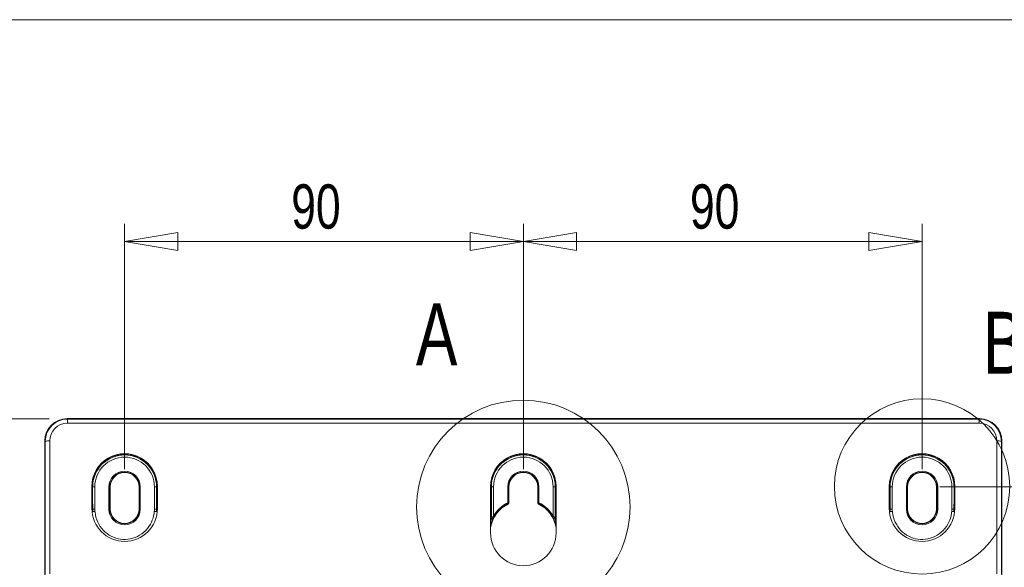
# Model space of a CAD drawing. Header units: millimetres. Extents: x 0 to 2100, y 0 to 1485.
# Tile 63 of 118: x 293 to 571, y 1295 to 1450. Entities that reach past the tile are written whole.
import ezdxf

# ---------------------------------------------------------------- set-up
doc = ezdxf.new("R2010")
doc.units = ezdxf.units.MM
doc.header["$LTSCALE"] = 5
doc.styles.add('SLDTEXTSTYLE1', font='TXT', dxfattribs={"width": 0.75})
doc.dimstyles.new('SLDDIMSTYLE0', dxfattribs={"dimtxt": 12.5, "dimasz": 15, "dimexe": 0, "dimexo": 0.0625, "dimgap": 3.125, "dimtad": 1, "dimdec": 0, "dimlfac": 0.8, "dimrnd": 1e-09, "dimzin": 12, "dimdsep": 46, "dimtxsty": 'SLDTEXTSTYLE1', "dimblk1": 'CLOSED', "dimblk2": 'CLOSED', "dimsah": 1, "dimcen": 0.09, "dimadec": 0, "dimazin": 3, "dimtfac": 1, "dimtofl": 0, "dimtmove": 0, "dimatfit": 3, "dimldrblk": 'CLOSED', "dimfxl": 0, "dimfrac": 2, "dimtolj": 1, "dimtzin": 12, "dimarcsym": 0})

# ---------------------------------------------------------------- blocks, each defined once
blk = doc.blocks.new('_CLOSED')
at = {"color": 0, "linetype": 'ByBlock', "lineweight": -2}
for p, q in [((-1, 0.166667), (0, 0)), ((-1, 0.166667), (-1, -0.166667)), ((0, 0), (-1, -0.166667)), ((0, 0), (-1, 0))]:
    blk.add_line(p, q, dxfattribs=at)
blk = doc.blocks.new('_D')
at = {"color": 7, "linetype": 'Continuous', "lineweight": 0}
for p, q in [((301.24, 1337.42), (244.99, 1337.42)), ((249.99, 753.62), (249.99, 1337.42)), ((315.85, 753.62), (244.99, 753.62))]:
    blk.add_line(p, q, dxfattribs=at)
at = {"color": 7, "linetype": 'Continuous', "lineweight": 0, "xscale": 15, "yscale": 15}
for p, rotation in [((249.99, 1337.42, -164.07), 90.0000000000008), ((249.99, 753.62, -164.07), 270.0000000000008)]:
    blk.add_blockref('_CLOSED', p, dxfattribs=dict(at, rotation=rotation))
at = {"color": 7, "linetype": 'Continuous', "lineweight": 0, "insert": (233.87, 1031.67), "char_height": 12.5, "attachment_point": 1, "rotation": 90, "style": 'SLDTEXTSTYLE1'}
blk.add_mtext('467', dxfattribs=at)
blk = doc.blocks.new('_D_1')
at = {"color": 7, "linetype": 'Continuous', "lineweight": 0}
for p, q in [((322.49, 1323.17), (322.49, 1392.42)), ((434.99, 1323.17), (434.99, 1392.42)), ((322.49, 1387.42), (434.99, 1387.42))]:
    blk.add_line(p, q, dxfattribs=at)
at = {"color": 7, "linetype": 'Continuous', "lineweight": 0, "xscale": 15, "yscale": 15, "rotation": 180.0000000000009}
blk.add_blockref('_CLOSED', (322.49, 1387.42, -164.07), dxfattribs=at)
at = {"color": 7, "linetype": 'Continuous', "lineweight": 0, "xscale": 15, "yscale": 15}
blk.add_blockref('_CLOSED', (434.99, 1387.42, -164.07), dxfattribs=at)
at = {"color": 7, "linetype": 'Continuous', "lineweight": 0, "insert": (369.5, 1403.54), "char_height": 12.5, "attachment_point": 1, "style": 'SLDTEXTSTYLE1'}
blk.add_mtext('90', dxfattribs=at)
blk = doc.blocks.new('_D_2')
at = {"color": 7, "linetype": 'Continuous', "lineweight": 0}
for p, q in [((434.99, 1323.17), (434.99, 1392.42)), ((547.49, 1323.17), (547.49, 1392.42)), ((547.49, 1387.42), (434.99, 1387.42))]:
    blk.add_line(p, q, dxfattribs=at)
at = {"color": 7, "linetype": 'Continuous', "lineweight": 0, "xscale": 15, "yscale": 15, "rotation": 180.0000000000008}
blk.add_blockref('_CLOSED', (434.99, 1387.42, -164.07), dxfattribs=at)
at = {"color": 7, "linetype": 'Continuous', "lineweight": 0, "xscale": 15, "yscale": 15}
blk.add_blockref('_CLOSED', (547.49, 1387.42, -164.07), dxfattribs=at)
at = {"color": 7, "linetype": 'Continuous', "lineweight": 0, "insert": (482, 1403.54), "char_height": 12.5, "attachment_point": 1, "style": 'SLDTEXTSTYLE1'}
blk.add_mtext('90', dxfattribs=at)
blk = doc.blocks.new('_D_4')
at = {"color": 7, "linetype": 'Continuous', "lineweight": 0}
for p, q in [((552.49, 1318.17), (624.99, 1318.17)), ((619.99, 755.67), (619.99, 1318.17)), ((486.86, 755.67), (624.99, 755.67))]:
    blk.add_line(p, q, dxfattribs=at)
at = {"color": 7, "linetype": 'Continuous', "lineweight": 0, "xscale": 15, "yscale": 15}
for p, rotation in [((619.99, 1318.17, -164.07), 90.0000000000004), ((619.99, 755.67, -164.07), 270.0000000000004)]:
    blk.add_blockref('_CLOSED', p, dxfattribs=dict(at, rotation=rotation))
at = {"color": 7, "linetype": 'Continuous', "lineweight": 0, "insert": (603.88, 1023.07), "char_height": 12.5, "attachment_point": 1, "rotation": 90, "style": 'SLDTEXTSTYLE1'}
blk.add_mtext('450', dxfattribs=at)

msp = doc.modelspace()

# ---------------------------------------------------------------- linework, layer by layer
at = {"color": 7, "linetype": 'Continuous', "lineweight": 0}
msp.add_line((2065, 1450), (35, 1450), dxfattribs=at)
at = {"color": 7, "linetype": 'Continuous', "lineweight": 15}
for p, q in [((306.238, 1337.425), (306.343, 1337.319)), ((563.739, 1337.425), (306.238, 1337.425)), ((306.343, 1336.135), (306.343, 1337.319)), ((306.343, 1337.319), (563.634, 1337.319)), ((563.634, 1337.319), (563.739, 1337.425)), ((563.634, 1336.135), (563.634, 1337.319)), ((563.634, 1336.135), (306.343, 1336.135)), ((299.988, 1331.175), (299.988, 1249.559)), ((300.096, 1331.067), (299.988, 1331.175)), ((300.113, 1293.554), (300.096, 1331.067)), ((301.346, 1331.133), (301.363, 1293.62)), ((568.614, 1293.62), (568.631, 1331.133)), ((569.881, 1331.067), (569.864, 1293.554)), ((569.989, 1331.175), (569.881, 1331.067)), ((569.989, 1249.559), (569.989, 1331.175)), ((313.246, 1318.296), (313.249, 1312.046)), ((313.46, 1318.171), (313.461, 1318.171)), ((313.46, 1318.171), (313.461, 1315.913)), ((314.086, 1318.171), (313.461, 1318.171)), ((313.461, 1315.913), (313.461, 1318.171)), ((314.086, 1318.171), (314.086, 1311.921)), ((318.076, 1311.921), (318.076, 1318.171)), ((318.326, 1318.171), (318.076, 1318.171)), ((318.326, 1318.171), (318.326, 1311.921)), ((318.326, 1318.171), (318.426, 1318.171)), ((318.426, 1311.921), (318.426, 1318.171)), ((326.551, 1311.921), (326.551, 1318.171)), ((326.651, 1318.171), (326.551, 1318.171)), ((326.651, 1311.921), (326.651, 1318.171)), ((326.901, 1318.171), (326.651, 1318.171)), ((326.901, 1318.171), (326.901, 1311.921)), ((330.891, 1311.921), (330.891, 1318.171)), ((330.891, 1318.171), (331.516, 1318.171)), ((331.516, 1318.171), (331.516, 1315.913)), ((331.517, 1318.171), (331.516, 1318.171)), ((331.516, 1315.913), (331.517, 1318.171)), ((331.728, 1312.046), (331.731, 1318.296)), ((425.746, 1318.296), (425.752, 1305.171)), ((425.96, 1318.171), (425.961, 1318.171)), ((425.96, 1318.171), (425.961, 1315.913)), ((425.961, 1315.913), (425.961, 1318.171)), ((426.586, 1318.171), (425.961, 1318.171)), ((426.586, 1318.171), (426.586, 1309.942)), ((430.576, 1313.712), (430.576, 1318.171)), ((430.576, 1318.171), (430.826, 1318.171)), ((430.826, 1318.171), (430.826, 1313.712)), ((430.826, 1318.171), (430.926, 1318.171)), ((430.926, 1313.651), (430.926, 1318.171)), ((439.051, 1313.651), (439.051, 1318.171)), ((439.151, 1318.171), (439.051, 1318.171)), ((439.151, 1313.712), (439.151, 1318.171)), ((439.401, 1318.171), (439.151, 1318.171)), ((439.401, 1318.171), (439.401, 1313.712)), ((443.391, 1309.942), (443.391, 1318.171)), ((443.391, 1318.171), (444.016, 1318.171)), ((444.016, 1318.171), (444.016, 1315.913)), ((444.017, 1318.171), (444.016, 1318.171)), ((444.016, 1315.913), (444.017, 1318.171)), ((444.225, 1305.171), (444.231, 1318.296)), ((538.246, 1318.296), (538.249, 1312.046)), ((538.46, 1318.171), (538.461, 1318.171)), ((538.46, 1318.171), (538.461, 1315.913)), ((539.086, 1318.171), (538.461, 1318.171)), ((538.461, 1315.913), (538.461, 1318.171)), ((539.086, 1318.171), (539.086, 1311.921)), ((543.076, 1311.921), (543.076, 1318.171)), ((543.076, 1318.171), (543.326, 1318.171)), ((543.326, 1318.171), (543.326, 1311.921)), ((543.326, 1318.171), (543.426, 1318.171)), ((543.426, 1311.921), (543.426, 1318.171)), ((551.551, 1311.921), (551.551, 1318.171)), ((551.651, 1318.171), (551.551, 1318.171)), ((551.651, 1311.921), (551.651, 1318.171)), ((551.901, 1318.171), (551.651, 1318.171)), ((551.901, 1318.171), (551.901, 1311.921)), ((555.891, 1311.921), (555.891, 1318.171)), ((555.891, 1318.171), (556.516, 1318.171)), ((556.516, 1318.171), (556.516, 1315.913)), ((556.517, 1318.171), (556.516, 1318.171)), ((556.516, 1315.913), (556.517, 1318.171)), ((556.728, 1312.046), (556.731, 1318.296)), ((313.48, 1311.921), (314.086, 1311.921)), ((318.326, 1311.921), (318.076, 1311.921)), ((318.326, 1311.921), (318.426, 1311.921)), ((326.651, 1311.921), (326.551, 1311.921)), ((326.901, 1311.921), (326.651, 1311.921)), ((330.891, 1311.921), (331.497, 1311.921)), ((430.576, 1313.712), (430.689, 1313.49)), ((430.576, 1313.712), (430.826, 1313.712)), ((430.826, 1313.712), (430.926, 1313.651)), ((439.051, 1313.651), (439.151, 1313.712)), ((439.151, 1313.712), (439.401, 1313.712)), ((439.288, 1313.49), (439.401, 1313.712)), ((538.48, 1311.921), (539.086, 1311.921)), ((543.326, 1311.921), (543.076, 1311.921)), ((543.326, 1311.921), (543.426, 1311.921)), ((551.651, 1311.921), (551.551, 1311.921)), ((551.651, 1311.921), (551.901, 1311.921)), ((555.891, 1311.921), (556.497, 1311.921)), ((313.519, 1311.181), (314.114, 1311.23)), ((331.458, 1311.181), (330.863, 1311.23)), ((426.586, 1309.942), (426.802, 1309.816)), ((443.175, 1309.816), (443.391, 1309.942)), ((538.519, 1311.181), (539.114, 1311.23)), ((556.458, 1311.181), (555.863, 1311.23))]:
    msp.add_line(p, q, dxfattribs=at)
at = {"color": 8, "linetype": 'Continuous', "lineweight": 15}
msp.add_line((444.226, 1307.004), (443.93, 1308.17), dxfattribs=at)
at = {"color": 7, "linetype": 'Continuous', "lineweight": 15, "flags": 128}
for points in [[(426.014, 1309.295), (426.046, 1309.236), (426.097, 1309.183), (426.163, 1309.141), (426.237, 1309.114), (426.311, 1309.105), (426.378, 1309.115), (426.432, 1309.143), (426.468, 1309.186)], [(443.509, 1309.186), (443.545, 1309.143), (443.599, 1309.115), (443.666, 1309.105), (443.74, 1309.114), (443.814, 1309.141), (443.88, 1309.183), (443.931, 1309.236), (443.963, 1309.295)]]:
    msp.add_lwpolyline(points, dxfattribs=at)
at = {"color": 7, "linetype": 'Continuous', "lineweight": 0}
for centre, radius in [((434.989, 1312.501), 30.133), ((547.489, 1318.296), 24.734)]:
    msp.add_circle(centre, radius, dxfattribs=at)
at = {"color": 7, "linetype": 'Continuous', "lineweight": 15}
for centre, radius, start, end in [((301.041, 1324.99), 6.15, 87.15565, 98.83637), ((568.936, 1324.99), 6.15, 81.16363, 92.84435), ((322.489, 1318.3), 9.243, 359.9738, 180.0262), ((322.489, 1318.171), 9.028, 0, 180), ((322.489, 1318.171), 8.403, 0, 180), ((434.989, 1318.3), 9.243, 359.9738, 180.0262), ((434.989, 1318.171), 9.028, 0, 180), ((434.989, 1318.171), 8.403, 0, 180), ((547.489, 1318.3), 9.243, 359.9738, 180.0262), ((547.489, 1318.171), 9.028, 0, 180), ((547.489, 1318.171), 8.403, 0, 180), ((322.489, 1318.171), 4.413, 0, 180), ((434.989, 1318.171), 4.413, 0, 180), ((547.489, 1318.171), 4.413, 0, 180), ((322.489, 1318.171), 4.163, 0, 180), ((322.489, 1318.171), 4.062, 0, 180), ((434.989, 1318.171), 4.163, 0, 180), ((434.989, 1318.171), 4.063, 0, 180), ((547.489, 1318.171), 4.163, 0, 180), ((547.489, 1318.171), 4.063, 0, 180), ((322.489, 1312.05), 9.24, 180.0262, 359.9738), ((322.489, 1311.921), 8.403, 180, 184.71769), ((322.489, 1311.921), 4.413, 180, 0), ((322.489, 1311.921), 4.163, 180, 0), ((322.489, 1311.921), 4.063, 180, 0), ((322.489, 1311.921), 8.403, 355.28231, 0), ((434.989, 1305.046), 9.375, 116.61873, 170.16748), ((434.989, 1305.046), 9.725, 116.98442, 149.77059), ((434.989, 1305.046), 9.475, 116.98442, 149.77059), ((430.576, 1313.712), 0.25, 296.98729, 359.99713), ((412.106, 1283.944), 34.903, 57.63959, 57.83169), ((439.401, 1313.712), 0.25, 180.00287, 243.01271), ((457.892, 1283.91), 34.944, 122.16842, 122.3603), ((434.989, 1305.046), 9.375, 9.83252, 63.38127), ((434.989, 1305.046), 9.475, 30.22941, 63.01558), ((434.989, 1305.046), 9.725, 30.22941, 63.01558), ((547.489, 1312.05), 9.24, 180.0262, 359.9738), ((547.489, 1311.921), 8.403, 180, 184.71769), ((547.489, 1311.921), 4.413, 180, 0), ((547.489, 1311.921), 4.163, 180, 0), ((547.489, 1311.921), 4.062, 180, 0), ((547.489, 1311.921), 8.403, 355.28231, 0), ((425.432, 1306.99), 1.331, 62.46952, 73.44417), ((444.545, 1306.99), 1.331, 106.55583, 117.53048), ((434.989, 1305.175), 9.237, 180.0262, 359.9738)]:
    msp.add_arc(centre, radius, start, end, dxfattribs=at)
at = {"color": 8, "linetype": 'Continuous', "lineweight": 15}
for centre, radius, start, end in [((322.489, 1318.162), 9.279, 15.6172, 164.38273), ((434.989, 1318.162), 9.279, 15.61699, 164.38301), ((547.489, 1318.162), 9.279, 15.617, 164.383), ((313.286, 1319.264), 1.107, 267.915, 279.01021), ((331.691, 1319.264), 1.107, 260.98979, 272.085), ((425.786, 1319.264), 1.107, 267.915, 279.01021), ((444.191, 1319.264), 1.107, 260.98979, 272.085), ((538.286, 1319.264), 1.107, 267.915, 279.01021), ((556.691, 1319.264), 1.107, 260.98979, 272.085), ((313.287, 1317.007), 1.107, 267.915, 279.01021), ((331.69, 1317.007), 1.107, 260.98979, 272.085), ((425.787, 1317.007), 1.107, 267.915, 279.01021), ((444.19, 1317.007), 1.107, 260.98979, 272.085), ((538.287, 1317.007), 1.107, 267.915, 279.01021), ((556.69, 1317.007), 1.107, 260.98979, 272.085), ((313.259, 1313.809), 1.901, 269.72996, 276.68722), ((331.718, 1313.809), 1.901, 263.31278, 270.27004), ((538.259, 1313.809), 1.901, 269.72996, 276.68722), ((556.718, 1313.809), 1.901, 263.31278, 270.27004), ((313.121, 1313.205), 2.063, 274.77508, 281.11058), ((331.856, 1313.205), 2.063, 258.88942, 265.22492), ((538.121, 1313.205), 2.063, 274.77508, 281.11058), ((556.856, 1313.205), 2.063, 258.88942, 265.22492)]:
    msp.add_arc(centre, radius, start, end, dxfattribs=at)
at = {"color": 7, "linetype": 'Continuous', "lineweight": 15}
for centre, major_axis, ratio, start_param, end_param in [((306.239, 1331.174), (4.42, -4.42), 0.9999312, 2.3562326, 3.9269527), ((306.346, 1331.067), (-2.562, 5.704), 0.9994493, 5.8612585, 7.4319787), ((563.631, 1331.067), (2.562, 5.704), 0.9994493, 5.1343919, 6.7051121), ((563.739, 1331.174), (4.42, 4.42), 0.9999312, 5.4978252, 7.0685454), ((306.346, 1331.132), (-2.091, 4.545), 0.9992974, 5.8522854, 7.4230056), ((563.631, 1331.132), (2.091, 4.545), 0.9992974, 5.143365, 6.7140852), ((314.086, 1316.059), (0, 16.696), 0.0374341, 1.579523, 1.8212747), ((330.891, 1316.059), (0, 16.696), 0.0374341, 4.4619106, 4.7036623), ((426.586, 1316.059), (0, 16.696), 0.0374341, 1.579523, 1.9879153), ((443.391, 1316.059), (0, 16.696), 0.0374341, 4.29527, 4.7036623), ((539.086, 1316.059), (0, 16.696), 0.0374341, 1.579523, 1.8212747), ((555.891, 1316.059), (0, 16.696), 0.0374341, 4.4619106, 4.7036623)]:
    msp.add_ellipse(centre, major_axis=major_axis, ratio=ratio, start_param=start_param, end_param=end_param, dxfattribs=at)
at = {"color": 8, "linetype": 'Continuous', "lineweight": 15}
for centre, start_param, end_param in [((426.586, 1316.046), 1.8686556, 2.0555517), ((443.391, 1316.046), 4.2276336, 4.4145297)]:
    msp.add_ellipse(centre, major_axis=(0, 16.696), ratio=0.0524078, start_param=start_param, end_param=end_param, dxfattribs=at)
at = {"color": 7, "linetype": 'Continuous', "lineweight": 15}
for points, knots in [([(331.517, 1318.171), (331.515, 1318.337), (331.5, 1319.174), (331.184, 1321.012), (330.003, 1323.489), (327.816, 1325.678), (325.031, 1327.019), (321.961, 1327.361), (318.954, 1326.67), (316.342, 1325.024), (314.433, 1322.608), (313.559, 1320.179), (313.484, 1318.67), (313.46, 1318.171)], [0, 0, 0, 0, 0.0176916, 0.088872, 0.196343, 0.3037967, 0.4111077, 0.5182741, 0.6253572, 0.7324548, 0.8396581, 0.947012, 1, 1, 1, 1]), ([(444.017, 1318.171), (444.015, 1318.337), (444, 1319.174), (443.684, 1321.012), (442.503, 1323.489), (440.316, 1325.678), (437.531, 1327.019), (434.461, 1327.361), (431.454, 1326.67), (428.842, 1325.024), (426.933, 1322.608), (426.059, 1320.179), (425.984, 1318.67), (425.96, 1318.171)], [0, 0, 0, 0, 0.0176916, 0.088872, 0.196343, 0.3037967, 0.4111077, 0.5182741, 0.6253572, 0.7324548, 0.8396581, 0.947012, 1, 1, 1, 1]), ([(556.517, 1318.171), (556.515, 1318.337), (556.5, 1319.174), (556.184, 1321.012), (555.003, 1323.489), (552.816, 1325.678), (550.031, 1327.019), (546.961, 1327.361), (543.954, 1326.67), (541.342, 1325.024), (539.433, 1322.608), (538.559, 1320.179), (538.484, 1318.67), (538.46, 1318.171)], [0, 0, 0, 0, 0.0176916, 0.088872, 0.196343, 0.3037967, 0.4111077, 0.5182741, 0.6253572, 0.7324548, 0.8396581, 0.947012, 1, 1, 1, 1]), ([(313.48, 1311.921), (313.484, 1311.754), (313.49, 1311.507), (313.512, 1311.261), (313.519, 1311.181)], [0, 0, 0, 0, 0.6741828, 1, 1, 1, 1]), ([(331.458, 1311.181), (331.472, 1311.347), (331.491, 1311.593), (331.496, 1311.84), (331.497, 1311.921)], [0, 0, 0, 0, 0.674183, 1, 1, 1, 1]), ([(430.926, 1313.651), (430.923, 1313.622), (430.918, 1313.566), (430.875, 1313.492), (430.827, 1313.448), (430.795, 1313.431), (430.788, 1313.427)], [0, 0, 0, 0, 0.30486339, 0.60972703, 0.91458601, 1, 1, 1, 1]), ([(439.189, 1313.427), (439.165, 1313.442), (439.117, 1313.472), (439.07, 1313.544), (439.052, 1313.607), (439.051, 1313.643), (439.051, 1313.651)], [0, 0, 0, 0, 0.3048634, 0.609727, 0.914586, 1, 1, 1, 1]), ([(538.48, 1311.921), (538.484, 1311.754), (538.49, 1311.507), (538.512, 1311.261), (538.519, 1311.181)], [0, 0, 0, 0, 0.6741828, 1, 1, 1, 1]), ([(556.458, 1311.181), (556.472, 1311.347), (556.491, 1311.593), (556.496, 1311.84), (556.497, 1311.921)], [0, 0, 0, 0, 0.674183, 1, 1, 1, 1]), ([(314.114, 1311.23), (314.12, 1311.165), (314.212, 1310.137), (314.756, 1308.19), (316.387, 1305.813), (318.657, 1304.12), (321.322, 1303.267), (323.659, 1303.334), (325.914, 1303.988), (328.023, 1305.252), (329.808, 1307.449), (330.653, 1309.563), (330.811, 1310.815), (330.863, 1311.23)], [0, 0, 0, 0, 0.0077779, 0.122978, 0.2357556, 0.345682, 0.4544082, 0.5632286, 0.6186289, 0.7334305, 0.8498075, 0.950203, 1, 1, 1, 1]), ([(425.811, 1308.266), (425.846, 1308.465), (425.896, 1308.755), (425.97, 1309.103), (426.002, 1309.241), (426.014, 1309.295)], [0, 0, 0, 0, 0.57328944, 0.83281443, 1, 1, 1, 1]), ([(426.014, 1309.295), (426.024, 1309.308), (426.072, 1309.367), (426.213, 1309.539), (426.406, 1309.755), (426.544, 1309.899), (426.586, 1309.942)], [0, 0, 0, 0, 0.0805608, 0.3827136, 0.81332, 1, 1, 1, 1]), ([(426.468, 1309.186), (426.443, 1309.133), (426.383, 1309.007), (426.229, 1308.66), (426.121, 1308.368), (426.047, 1308.17)], [0, 0, 0, 0, 0.1888527, 0.4512579, 1, 1, 1, 1]), ([(426.802, 1309.816), (426.723, 1309.676), (426.607, 1309.47), (426.503, 1309.26), (426.474, 1309.198), (426.468, 1309.186)], [0, 0, 0, 0, 0.6339474, 0.9273029, 1, 1, 1, 1]), ([(443.509, 1309.186), (443.488, 1309.231), (443.424, 1309.363), (443.306, 1309.588), (443.211, 1309.754), (443.175, 1309.816)], [0, 0, 0, 0, 0.2461471, 0.715128, 1, 1, 1, 1]), ([(443.391, 1309.942), (443.453, 1309.878), (443.616, 1309.707), (443.825, 1309.466), (443.926, 1309.341), (443.963, 1309.295)], [0, 0, 0, 0, 0.2757562, 0.737167, 1, 1, 1, 1]), ([(443.93, 1308.17), (443.876, 1308.317), (443.774, 1308.597), (443.618, 1308.955), (443.539, 1309.124), (443.509, 1309.186)], [0, 0, 0, 0, 0.4092601, 0.7813672, 1, 1, 1, 1]), ([(443.963, 1309.295), (443.978, 1309.231), (444.02, 1309.045), (444.092, 1308.695), (444.14, 1308.415), (444.166, 1308.266)], [0, 0, 0, 0, 0.1957439, 0.5705206, 1, 1, 1, 1]), ([(539.114, 1311.23), (539.12, 1311.165), (539.212, 1310.137), (539.756, 1308.19), (541.387, 1305.813), (543.657, 1304.12), (546.322, 1303.267), (548.659, 1303.334), (550.914, 1303.988), (553.023, 1305.252), (554.808, 1307.449), (555.653, 1309.563), (555.811, 1310.815), (555.863, 1311.23)], [0, 0, 0, 0, 0.0077779, 0.122978, 0.2357556, 0.345682, 0.4544082, 0.5632286, 0.6186289, 0.7334305, 0.8498075, 0.950203, 1, 1, 1, 1])]:
    msp.add_open_spline(points, degree=3, knots=knots, dxfattribs=at)
at = {"color": 8, "linetype": 'Continuous', "lineweight": 15}
msp.add_open_spline([(426.047, 1308.17), (425.993, 1308.013), (425.848, 1307.599), (425.788, 1307.163), (425.751, 1306.894)], degree=3, knots=[0, 0, 0, 0, 0.3803603, 1, 1, 1, 1], dxfattribs=at)

# ---------------------------------------------------------------- texts
at = {"color": 7, "linetype": 'Continuous', "lineweight": 0, "char_height": 17.5, "attachment_point": 1, "style": 'SLDTEXTSTYLE1'}
for s, insert in [('A', (404.68, 1369.997)), ('B', (564.691, 1367.573))]:
    msp.add_mtext(s, dxfattribs=dict(at, insert=insert))

# ---------------------------------------------------------------- dimensions: what is measured, and where the dimension line sits
at = {"color": 7, "linetype": 'Continuous', "lineweight": 0}
for base, p1, p2, angle, picture, middle in [((434.989, 1387.425), (322.489, 1318.171), (434.989, 1318.171), 0, '_D_1', (378.739, 1387.425)), ((434.989, 1387.425), (547.489, 1318.171), (434.989, 1318.171), 0, '_D_2', (491.239, 1387.425)), ((249.988, 1337.425), (320.85, 753.622), (306.238, 1337.425), 90, '_D', (249.988, 1045.524)), ((619.989, 1318.171), (481.864, 755.671), (547.489, 1318.171), 90, '_D_4', (619.989, 1036.921))]:
    dim = msp.add_linear_dim(base=base, p1=p1, p2=p2, angle=angle, dimstyle='SLDDIMSTYLE0', dxfattribs=at)
    dim.commit()
    dim.dimension.update_dxf_attribs({"geometry": picture, "text_midpoint": middle, "dimtype": 160})

doc.saveas('drawing.dxf')
